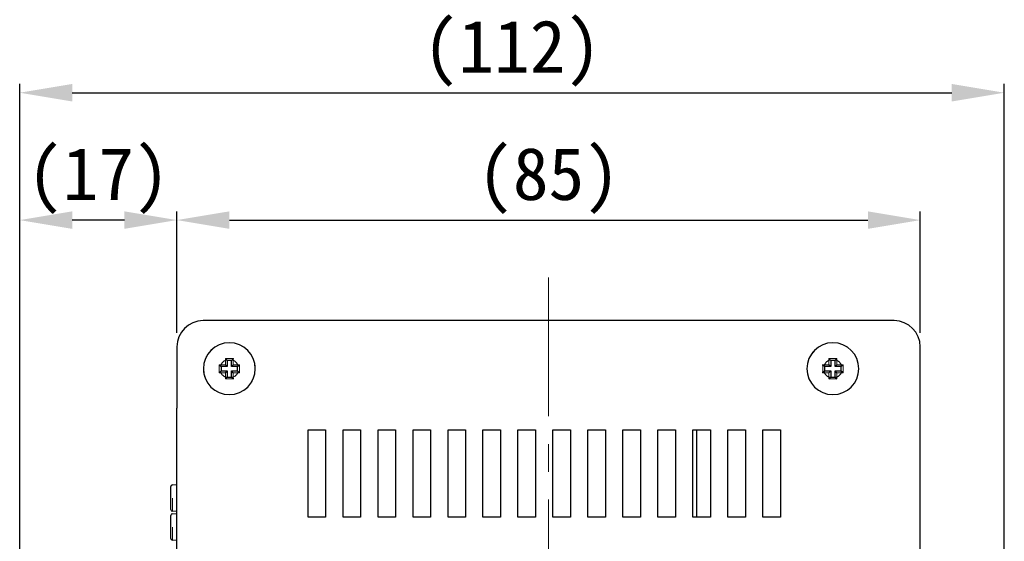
# Model space of a CAD drawing. Header units: millimetres. Extents: x -201 to 202, y 143 to 428.
# Tile 10 of 13: x -19 to 37, y 289 to 319. Entities that reach past the tile are written whole.
import ezdxf

# ---------------------------------------------------------------- set-up
doc = ezdxf.new("R2010")
doc.units = ezdxf.units.MM
doc.header["$LTSCALE"] = 0.25
doc.linetypes.add('CENTER', pattern=[50.8, 31.75, -6.35, 6.35, -6.35])
doc.linetypes.add('DASHEDBIDOT', pattern=[12.4, 3, -3, 0.2, -3, 0.2, -3])
for name, color, linetype, lineweight in [('CENTER', 1, 'CENTER', 9), ('DIMENSION', 6, 'Continuous', 9), ('Layer000', 7, 'Continuous', 25)]:
    doc.layers.add(name, color=color, linetype=linetype, lineweight=lineweight)
doc.styles.add('VS Standard', font='msgothic.ttc', dxfattribs={"height": 3})
doc.dimstyles.new('VS Standard x0.5', dxfattribs={"dimtxt": 3, "dimasz": 3, "dimexe": 0.5, "dimexo": 0.8, "dimgap": 0.5, "dimtad": 3, "dimlfac": 2, "dimrnd": 0.0001, "dimzin": 9, "dimdsep": 46, "dimtxsty": 'VS Standard', "dimcen": 0, "dimaunit": 1, "dimadec": 0, "dimazin": 2, "dimtfac": 1, "dimtmove": 0, "dimatfit": 3, "dimfxl": 1, "dimtolj": 1, "dimtzin": 0, "dimarcsym": 0})

# ---------------------------------------------------------------- blocks, each defined once
blk = doc.blocks.new('*D539')
at = {"layer": 'Defpoints', "color": 0}
for p in [(32.367, 307.154), (-10.133, 299.901), (32.367, 299.901)]:
    blk.add_point(p, dxfattribs=at)
at = {"layer": 'DIMENSION', "color": 0, "lineweight": -2}
for p, q in [((-10.133, 300.701), (-10.133, 307.654)), ((32.367, 300.701), (32.367, 307.654)), ((-7.133, 307.154), (29.367, 307.154))]:
    blk.add_line(p, q, dxfattribs=at)
at = {"layer": 'DIMENSION', "color": 0}
for points in [[(-7.133, 307.654), (-7.133, 306.654), (-10.133, 307.154)], [(29.367, 306.654), (29.367, 307.654), (32.367, 307.154)]]:
    blk.add_solid(points, dxfattribs=at)
at = {"layer": 'DIMENSION', "color": 0, "insert": (11.117, 309.405), "char_height": 3, "attachment_point": 5, "style": 'VS Standard'}
blk.add_mtext('\\A1;\\A1;(85)', dxfattribs=at)
blk = doc.blocks.new('*D542')
at = {"layer": 'Defpoints', "color": 0}
for p in [(37.168, 314.442), (37.168, 273.864), (-19.117, 250.861)]:
    blk.add_point(p, dxfattribs=at)
at = {"layer": 'DIMENSION', "color": 0, "lineweight": -2}
for p, q in [((-19.117, 251.661), (-19.117, 314.942)), ((37.168, 274.664), (37.168, 314.942)), ((-16.117, 314.442), (34.168, 314.442))]:
    blk.add_line(p, q, dxfattribs=at)
at = {"layer": 'DIMENSION', "color": 0}
for points in [[(-16.117, 314.942), (-16.117, 313.942), (-19.117, 314.442)], [(34.168, 313.942), (34.168, 314.942), (37.168, 314.442)]]:
    blk.add_solid(points, dxfattribs=at)
at = {"layer": 'DIMENSION', "color": 0, "insert": (9.025, 316.693), "char_height": 3, "attachment_point": 5, "style": 'VS Standard'}
blk.add_mtext('\\A1;\\A1;(112)', dxfattribs=at)
blk = doc.blocks.new('*D543')
at = {"layer": 'Defpoints', "color": 0}
for p in [(-19.117, 307.154), (-10.133, 299.901), (-19.117, 250.861)]:
    blk.add_point(p, dxfattribs=at)
at = {"layer": 'DIMENSION', "color": 0, "lineweight": -2}
for p, q in [((-19.117, 251.661), (-19.117, 307.654)), ((-10.133, 300.701), (-10.133, 307.654)), ((-13.133, 307.154), (-16.117, 307.154))]:
    blk.add_line(p, q, dxfattribs=at)
at = {"layer": 'DIMENSION', "color": 0}
for points in [[(-16.117, 307.654), (-16.117, 306.654), (-19.117, 307.154)], [(-13.133, 306.654), (-13.133, 307.654), (-10.133, 307.154)]]:
    blk.add_solid(points, dxfattribs=at)
at = {"layer": 'DIMENSION', "color": 0, "insert": (-14.625, 309.405), "char_height": 3, "attachment_point": 5, "style": 'VS Standard'}
blk.add_mtext('\\A1;\\A1;(17)', dxfattribs=at)

msp = doc.modelspace()

# ---------------------------------------------------------------- linework, layer by layer
at = {"layer": 'CENTER'}
msp.add_line((11.1171, 303.8656), (11.1171, 276.1869), dxfattribs=at)
at = {"layer": 'Layer000', "linetype": 'Continuous', "lineweight": 25}
for p, q in [((30.8671, 301.4006), (-8.6329, 301.4006)), ((-10.1329, 299.9006), (-10.1329, 296.4006)), ((32.3671, 239.9006), (32.3671, 299.9006)), ((-7.6156, 298.7806), (-7.7167, 298.877)), ((-7.2659, 299.1324), (-7.3613, 299.2323)), ((-7.2579, 299.1236), (-7.2659, 299.1324)), ((-7.2579, 299.1236), (-7.2579, 298.7736)), ((-7.0079, 299.1236), (-7.2579, 299.1236)), ((-7.0079, 299.1236), (-6.9999, 299.1324)), ((-7.0079, 298.7736), (-7.0079, 299.1236)), ((-6.9999, 299.1324), (-6.9045, 299.2323)), ((26.8844, 298.7806), (26.7833, 298.877)), ((27.2341, 299.1324), (27.1387, 299.2323)), ((27.2421, 299.1236), (27.2341, 299.1324)), ((27.2421, 299.1236), (27.2421, 298.7736)), ((27.4921, 299.1236), (27.2421, 299.1236)), ((27.4921, 299.1236), (27.5001, 299.1324)), ((27.4921, 298.7736), (27.4921, 299.1236)), ((27.5001, 299.1324), (27.5955, 299.2323)), ((-7.6079, 298.7736), (-7.6156, 298.7806)), ((-7.6079, 298.5236), (-7.6138, 298.5184)), ((-7.6079, 298.7736), (-7.6079, 298.5236)), ((-7.2579, 298.7736), (-7.6079, 298.7736)), ((-7.6079, 298.5236), (-7.2579, 298.5236)), ((-7.2579, 298.7736), (-7.3579, 298.8736)), ((-7.3579, 298.4236), (-7.2579, 298.5236)), ((-7.2579, 298.5236), (-7.2579, 298.1736)), ((-7.0079, 298.7736), (-6.9079, 298.8736)), ((-6.6579, 298.7736), (-7.0079, 298.7736)), ((-6.9079, 298.4236), (-7.0079, 298.5236)), ((-7.0079, 298.5236), (-6.6579, 298.5236)), ((-7.0079, 298.1736), (-7.0079, 298.5236)), ((-6.6502, 298.7806), (-6.6579, 298.7736)), ((-6.6579, 298.5236), (-6.6579, 298.7736)), ((-6.652, 298.5184), (-6.6579, 298.5236)), ((26.8921, 298.7736), (26.8844, 298.7806)), ((26.8921, 298.5236), (26.8862, 298.5184)), ((26.8921, 298.7736), (26.8921, 298.5236)), ((27.2421, 298.7736), (26.8921, 298.7736)), ((26.8921, 298.5236), (27.2421, 298.5236)), ((27.2421, 298.7736), (27.1421, 298.8736)), ((27.1421, 298.4236), (27.2421, 298.5236)), ((27.2421, 298.5236), (27.2421, 298.1736)), ((27.4921, 298.7736), (27.5921, 298.8736)), ((27.8421, 298.7736), (27.4921, 298.7736)), ((27.5921, 298.4236), (27.4921, 298.5236)), ((27.4921, 298.5236), (27.8421, 298.5236)), ((27.4921, 298.1736), (27.4921, 298.5236)), ((27.8498, 298.7806), (27.8421, 298.7736)), ((27.8421, 298.5236), (27.8421, 298.7736)), ((27.848, 298.5184), (27.8421, 298.5236)), ((-7.2621, 298.1688), (-7.2579, 298.1736)), ((-7.2579, 298.1736), (-7.0079, 298.1736)), ((-7.0037, 298.1688), (-7.0079, 298.1736)), ((27.2379, 298.1688), (27.2421, 298.1736)), ((27.2421, 298.1736), (27.4921, 298.1736)), ((27.4963, 298.1688), (27.4921, 298.1736)), ((-10.1329, 243.4006), (-10.1329, 296.4006)), ((-2.6329, 290.1506), (-2.6329, 295.1506)), ((-2.6329, 295.1506), (-1.6329, 295.1506)), ((-1.6329, 295.1506), (-1.6329, 290.1506)), ((-0.6329, 290.1506), (-0.6329, 295.1506)), ((-0.6329, 295.1506), (0.3671, 295.1506)), ((0.3671, 295.1506), (0.3671, 290.1506)), ((1.3671, 290.1506), (1.3671, 295.1506)), ((1.3671, 295.1506), (2.3671, 295.1506)), ((2.3671, 295.1506), (2.3671, 290.1506)), ((3.3671, 290.1506), (3.3671, 295.1506)), ((3.3671, 295.1506), (4.3671, 295.1506)), ((4.3671, 295.1506), (4.3671, 290.1506)), ((5.3671, 290.1506), (5.3671, 295.1506)), ((5.3671, 295.1506), (6.3671, 295.1506)), ((6.3671, 295.1506), (6.3671, 290.1506)), ((7.3671, 295.1506), (8.3671, 295.1506)), ((7.3671, 290.1506), (7.3671, 295.1506)), ((8.3671, 295.1506), (8.3671, 290.1506)), ((9.3671, 290.1506), (9.3671, 295.1506)), ((9.3671, 295.1506), (10.3671, 295.1506)), ((10.3671, 295.1506), (10.3671, 290.1506)), ((11.3671, 290.1506), (11.3671, 295.1506)), ((11.3671, 295.1506), (12.3671, 295.1506)), ((12.3671, 295.1506), (12.3671, 290.1506)), ((13.3671, 290.1506), (13.3671, 295.1506)), ((13.3671, 295.1506), (14.3671, 295.1506)), ((14.3671, 295.1506), (14.3671, 290.1506)), ((15.3671, 290.1506), (15.3671, 295.1506)), ((15.3671, 295.1506), (16.3671, 295.1506)), ((16.3671, 295.1506), (16.3671, 290.1506)), ((17.3671, 295.1506), (18.3671, 295.1506)), ((17.3671, 290.1506), (17.3671, 295.1506)), ((18.3671, 295.1506), (18.3671, 290.1506)), ((19.3671, 290.1506), (19.3671, 295.1506)), ((19.3671, 295.1506), (20.3671, 295.1506)), ((19.5671, 295.1506), (19.5671, 290.1506)), ((20.3671, 295.1506), (20.3671, 290.1506)), ((21.3671, 290.1506), (21.3671, 295.1506)), ((21.3671, 295.1506), (22.3671, 295.1506)), ((22.3671, 295.1506), (22.3671, 290.1506)), ((23.3671, 290.1506), (23.3671, 295.1506)), ((23.3671, 295.1506), (24.3671, 295.1506)), ((24.3671, 295.1506), (24.3671, 290.1506)), ((-10.4797, 290.5939), (-10.4797, 291.9073)), ((-10.3866, 292.007), (-10.1329, 292.0247)), ((-10.1329, 290.4765), (-10.3866, 290.4941)), ((-10.4797, 288.9439), (-10.4797, 290.2573)), ((-10.3866, 290.357), (-10.1329, 290.3747)), ((-1.6329, 290.1506), (-2.6329, 290.1506)), ((0.3671, 290.1506), (-0.6329, 290.1506)), ((2.3671, 290.1506), (1.3671, 290.1506)), ((4.3671, 290.1506), (3.3671, 290.1506)), ((6.3671, 290.1506), (5.3671, 290.1506)), ((8.3671, 290.1506), (7.3671, 290.1506)), ((10.3671, 290.1506), (9.3671, 290.1506)), ((12.3671, 290.1506), (11.3671, 290.1506)), ((14.3671, 290.1506), (13.3671, 290.1506)), ((16.3671, 290.1506), (15.3671, 290.1506)), ((18.3671, 290.1506), (17.3671, 290.1506)), ((20.3671, 290.1506), (19.3671, 290.1506)), ((22.3671, 290.1506), (21.3671, 290.1506)), ((24.3671, 290.1506), (23.3671, 290.1506)), ((-10.1329, 288.8265), (-10.3866, 288.8441))]:
    msp.add_line(p, q, dxfattribs=at)
at = {"layer": 'Layer000', "linetype": 'DASHEDBIDOT', "lineweight": 18}
for p, q in [((-7.7167, 298.877), (-7.6156, 298.8736)), ((-7.3579, 299.1324), (-7.3613, 299.2323)), ((-7.3579, 298.8736), (-7.3579, 299.1324)), ((-7.2659, 299.1324), (-7.3579, 299.1324)), ((-6.9999, 299.1324), (-6.9079, 299.1324)), ((-6.9045, 299.2323), (-6.9079, 299.1324)), ((-6.9079, 299.1324), (-6.9079, 298.8736)), ((-6.6502, 298.8736), (-6.5491, 298.877)), ((26.7833, 298.877), (26.8844, 298.8736)), ((27.1421, 299.1324), (27.1387, 299.2323)), ((27.2341, 299.1324), (27.1421, 299.1324)), ((27.1421, 298.8736), (27.1421, 299.1324)), ((27.5001, 299.1324), (27.5921, 299.1324)), ((27.5955, 299.2323), (27.5921, 299.1324)), ((27.5921, 299.1324), (27.5921, 298.8736)), ((27.8498, 298.8736), (27.9509, 298.877)), ((-8.6135, 298.6506), (-8.616, 298.6506)), ((-7.6138, 298.4236), (-7.7168, 298.4201)), ((-7.6156, 298.8736), (-7.3579, 298.8736)), ((-7.6156, 298.7806), (-7.6156, 298.8736)), ((-7.6138, 298.4236), (-7.6138, 298.5184)), ((-7.3579, 298.4236), (-7.6138, 298.4236)), ((-7.3579, 298.1688), (-7.3579, 298.4236)), ((-6.9079, 298.8736), (-6.6502, 298.8736)), ((-6.652, 298.4236), (-6.9079, 298.4236)), ((-6.9079, 298.4236), (-6.9079, 298.1688)), ((-6.652, 298.5184), (-6.652, 298.4236)), ((-6.5489, 298.4201), (-6.652, 298.4236)), ((-6.6502, 298.7806), (-6.6502, 298.8736)), ((-5.6497, 298.6506), (-5.6523, 298.6506)), ((25.8865, 298.6506), (25.884, 298.6506)), ((26.8862, 298.4236), (26.7832, 298.4201)), ((26.8844, 298.8736), (27.1421, 298.8736)), ((26.8844, 298.7806), (26.8844, 298.8736)), ((26.8862, 298.4236), (26.8862, 298.5184)), ((27.1421, 298.4236), (26.8862, 298.4236)), ((27.1421, 298.1688), (27.1421, 298.4236)), ((27.5921, 298.8736), (27.8498, 298.8736)), ((27.848, 298.4236), (27.5921, 298.4236)), ((27.5921, 298.4236), (27.5921, 298.1688)), ((27.848, 298.5184), (27.848, 298.4236)), ((27.9511, 298.4201), (27.848, 298.4236)), ((27.8498, 298.7806), (27.8498, 298.8736)), ((28.8503, 298.6506), (28.8477, 298.6506)), ((-7.3614, 298.0646), (-7.3579, 298.1688)), ((-7.2621, 298.1688), (-7.3579, 298.1688)), ((-6.9079, 298.1688), (-7.0037, 298.1688)), ((-6.9079, 298.1688), (-6.9043, 298.0646)), ((27.1386, 298.0646), (27.1421, 298.1688)), ((27.2379, 298.1688), (27.1421, 298.1688)), ((27.5921, 298.1688), (27.4963, 298.1688)), ((27.5921, 298.1688), (27.5957, 298.0646)), ((-10.3866, 290.4941), (-10.3866, 292.007)), ((-10.3866, 288.8441), (-10.3866, 290.357))]:
    msp.add_line(p, q, dxfattribs=at)
at = {"layer": 'Layer000', "linetype": 'Continuous', "lineweight": 25}
for centre, radius, start, end in [((-8.6329, 299.9006), 1.5, 90, 180), ((30.8671, 299.9006), 1.5, 0, 90), ((-7.1329, 298.6506), 1.4831, 0, 180), ((27.3671, 298.6506), 1.4831, 0, 180), ((-14.4302, 307.0359), 11.3437, 313.30221, 314.0079), ((20.0698, 307.0359), 11.3437, 313.30221, 314.0079), ((-7.1329, 298.6506), 1.4831, 180, 0), ((-0.3781, 290.8299), 10.5578, 133.26188, 134.03472), ((-13.8935, 290.8237), 10.5664, 45.96559, 46.73781), ((27.3671, 298.6506), 1.4831, 180, 0), ((34.1219, 290.8299), 10.5578, 133.26188, 134.03472), ((20.6065, 290.8237), 10.5664, 45.96559, 46.73781), ((-14.2877, 304.7636), 9.6359, 315.95527, 316.81123), ((0.0185, 304.7603), 9.6311, 223.18856, 224.04494), ((20.2123, 304.7636), 9.6359, 315.95527, 316.81123), ((34.5185, 304.7603), 9.6311, 223.18856, 224.04494), ((-10.3797, 291.9073), 0.1, 93.9725, 180), ((-10.3797, 290.5939), 0.1, 180, 266.0275), ((-10.3797, 290.2573), 0.1, 93.9725, 180), ((-10.3797, 288.9439), 0.1, 180, 266.0275)]:
    msp.add_arc(centre, radius, start, end, dxfattribs=at)
at = {"layer": 'Layer000', "linetype": 'DASHEDBIDOT', "lineweight": 18}
for centre, radius, start, end in [((-7.1329, 298.6506), 1.4806, 0, 180), ((27.3671, 298.6506), 1.4806, 0, 180), ((-14.9064, 298.6368), 7.1937, 0.10968, 1.91366), ((-7.1329, 298.6506), 0.5318, 115.03222, 155.201), ((-7.1329, 298.6506), 0.5318, 24.799, 64.96778), ((0.6406, 298.6368), 7.1937, 178.08634, 179.89032), ((19.5936, 298.6368), 7.1937, 0.10968, 1.91366), ((27.3671, 298.6506), 0.5318, 115.03222, 155.201), ((27.3671, 298.6506), 0.5318, 24.799, 64.96778), ((35.1406, 298.6368), 7.1937, 178.08634, 179.89032), ((-7.1329, 298.6506), 1.4806, 180, 0), ((-14.9612, 298.6651), 7.2486, 358.06324, 359.88549), ((-7.1329, 298.6506), 0.5318, 205.26589, 244.96778), ((-7.1329, 298.6506), 0.5318, 295.03222, 334.73411), ((0.6955, 298.6651), 7.2486, 180.11451, 181.93676), ((27.3671, 298.6506), 1.4806, 180, 0), ((19.5388, 298.6651), 7.2486, 358.06324, 359.88549), ((27.3671, 298.6506), 0.5318, 205.26589, 244.96778), ((27.3671, 298.6506), 0.5318, 295.03222, 334.73411), ((35.1955, 298.6651), 7.2486, 180.11451, 181.93676)]:
    msp.add_arc(centre, radius, start, end, dxfattribs=at)
for points in [[(-7.3613, 299.2323), (-7.2091, 299.2275), (-7.0567, 299.2275), (-6.9045, 299.2323)], [(27.1387, 299.2323), (27.2909, 299.2275), (27.4433, 299.2275), (27.5955, 299.2323)], [(-6.9043, 298.0646), (-7.0566, 298.0693), (-7.2091, 298.0693), (-7.3614, 298.0646)], [(27.5957, 298.0646), (27.4434, 298.0693), (27.2909, 298.0693), (27.1386, 298.0646)]]:
    msp.add_open_spline(points, degree=3, dxfattribs=at)

# ---------------------------------------------------------------- dimensions: what is measured, and where the dimension line sits
at = {"layer": 'DIMENSION'}
for base, p1, p2, text, override, picture, middle in [((37.1679, 314.4418), (-19.1174, 250.861), (37.1679, 273.8637), '\\A1;(112)', {"dimdec": 0, "dimrnd": 0.0001, "dimzin": 9, "dimdsep": 46}, '*D542', (9.0252, 316.693)), ((-19.1175, 307.1539), (-10.1329, 299.9006), (-19.1175, 250.8608), '\\A1;(17)', {"dimtxsty": 'VS Standard', "dimtfill": 0, "dimtfillclr": 0}, '*D543', (-14.6252, 309.4051)), ((32.3671, 307.1539), (-10.1329, 299.9006), (32.3671, 299.9006), '\\A1;(<>)', {"dimtxsty": 'VS Standard', "dimtfill": 0, "dimtfillclr": 0}, '*D539', (11.1171, 309.4051))]:
    dim = msp.add_linear_dim(base=base, p1=p1, p2=p2, text=text, dimstyle='VS Standard x0.5', override=override, dxfattribs=at)
    dim.commit()
    dim.dimension.update_dxf_attribs({"geometry": picture, "text_midpoint": middle})

doc.saveas('drawing.dxf')
